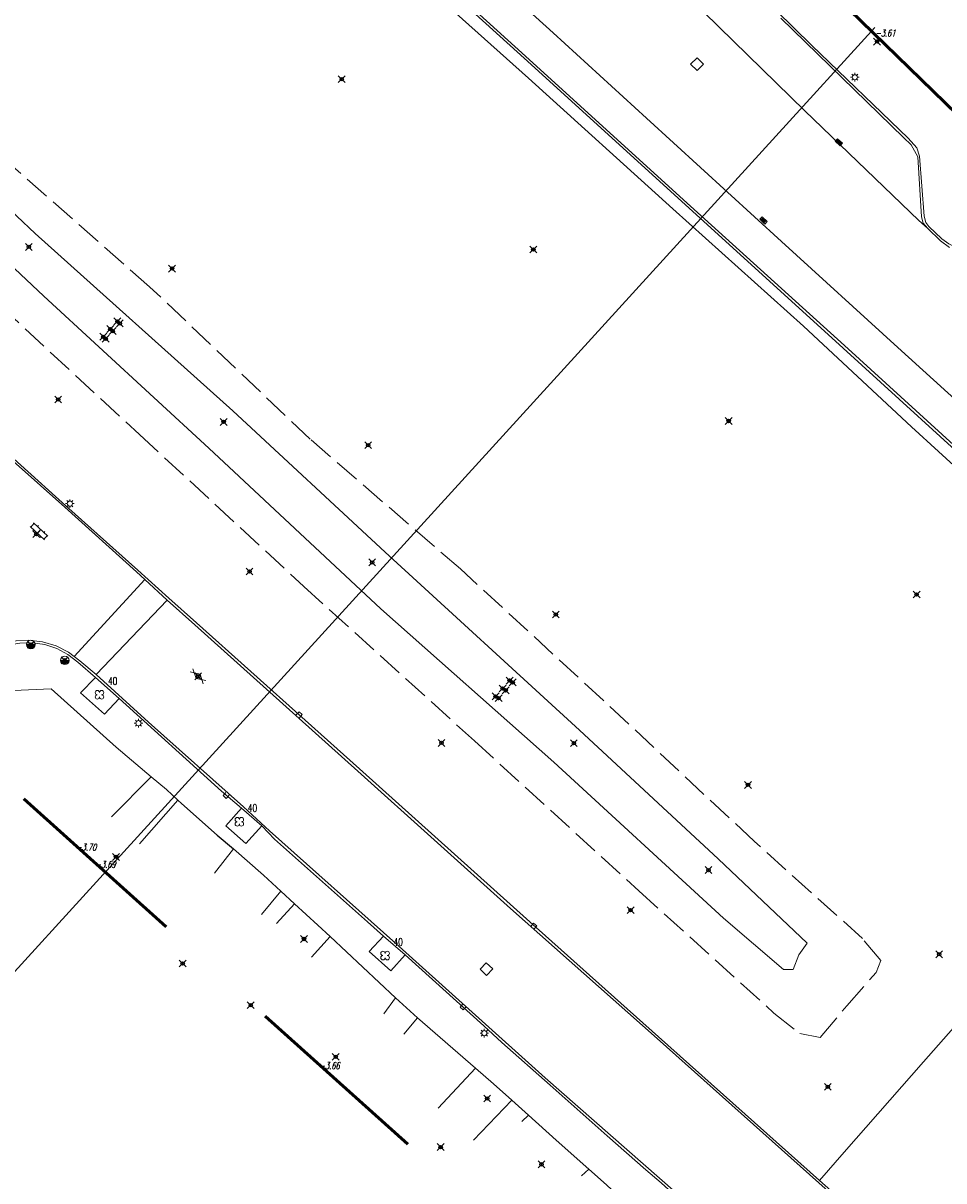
# Model space of a CAD drawing. Header units: metres. Extents: x 113132 to 113925, y 483082 to 483769.
# Tile 50 of 54: x 113591 to 113644, y 483327 to 483395. Entities that reach past the tile are written whole.
import ezdxf
from ezdxf.enums import TextEntityAlignment as Align

# ---------------------------------------------------------------- set-up
doc = ezdxf.new("R2010")
doc.units = ezdxf.units.M
doc.header["$PDMODE"] = 35
doc.header["$PDSIZE"] = 0.2
doc.linetypes.add('TALUDLIJN', pattern=[2, 1.5, -0.5])
doc.layers.add('$detailpunten', color=4, linetype='CONTINUOUS')
doc.layers.add('profiellijn_50m', color=6, linetype='CONTINUOUS')
for name, color, linetype, lineweight in [('ASFA_asfalt', 7, 'CONTINUOUS', 18), ('BOOM_boom', 7, 'CONTINUOUS', 18), ('DRPL_dorpelhoogte', 6, 'CONTINUOUS', 18), ('GHGB_gevel_hoofdgebouw', 1, 'CONTINUOUS', 50), ('KASF_kant_asfalt', 7, 'CONTINUOUS', 18), ('KKLI_kant_klinkers', 7, 'CONTINUOUS', 18), ('KLIN_klinkers', 7, 'CONTINUOUS', 18), ('KMUU_muur_kant', 1, 'CONTINUOUS', 25), ('KOLK_straatkolk', 7, 'CONTINUOUS', 18), ('KOVM_kant_overig_materiaal', 6, 'CONTINUOUS', 18), ('KSLT_kant_sloot', 4, 'CONTINUOUS', 18), ('KTEG_kant_tegels', 7, 'CONTINUOUS', 18), ('LNTP_lantaarnpaal', 7, 'CONTINUOUS', 18), ('RPUT_rioolput_inspectieput', 7, 'CONTINUOUS', 18), ('TALH_talud_hoog', 32, 'TALUDLIJN', 18), ('TKLK_trottoirkolk', 7, 'CONTINUOUS', 18), ('WAPU_Waterleidingput_afsluiter', 7, 'CONTINUOUS', 18)]:
    doc.layers.add(name, color=color, linetype=linetype, lineweight=lineweight)
doc.layers.add('Defpoints2', color=11, linetype='CONTINUOUS', lineweight=18, plot=False)
doc.styles.add('Romans', font='romans.shx', dxfattribs={"width": 0.7, "height": 2})
doc.styles.get("Standard").update_dxf_attribs({"font": 'romans.shx', "height": 0.9})

# ---------------------------------------------------------------- blocks, each defined once
blk = doc.blocks.new('mvpnt-flat-325')
at = {"layer": '$detailpunten', "linetype": 'Continuous'}
blk.add_point((0, 0), dxfattribs=at)
blk = doc.blocks.new('mvpnt-flat-326')
at = {"layer": '$detailpunten', "linetype": 'Continuous'}
blk.add_point((0, 0), dxfattribs=at)
blk = doc.blocks.new('mvpnt-flat-327')
at = {"layer": '$detailpunten', "linetype": 'Continuous'}
blk.add_point((0, 0), dxfattribs=at)
blk = doc.blocks.new('mvpnt-flat-328')
at = {"layer": '$detailpunten', "linetype": 'Continuous'}
blk.add_point((0, 0), dxfattribs=at)
blk = doc.blocks.new('mvpnt-flat-338')
at = {"layer": '$detailpunten', "linetype": 'Continuous'}
blk.add_point((0, 0), dxfattribs=at)
blk = doc.blocks.new('mvpnt-flat-339')
at = {"layer": '$detailpunten', "linetype": 'Continuous'}
blk.add_point((0, 0), dxfattribs=at)
blk = doc.blocks.new('mvpnt-flat-340')
at = {"layer": '$detailpunten', "linetype": 'Continuous'}
blk.add_point((0, 0), dxfattribs=at)
blk = doc.blocks.new('mvpnt-flat-341')
at = {"layer": '$detailpunten', "linetype": 'Continuous'}
blk.add_point((0, 0), dxfattribs=at)
blk = doc.blocks.new('mvpnt-flat-342')
at = {"layer": '$detailpunten', "linetype": 'Continuous'}
blk.add_point((0, 0), dxfattribs=at)
blk = doc.blocks.new('mvpnt-flat-355')
at = {"layer": '$detailpunten', "linetype": 'Continuous'}
blk.add_point((0, 0), dxfattribs=at)
blk = doc.blocks.new('mvpnt-flat-356')
at = {"layer": '$detailpunten', "linetype": 'Continuous'}
blk.add_point((0, 0), dxfattribs=at)
blk = doc.blocks.new('mvpnt-flat-357')
at = {"layer": '$detailpunten', "linetype": 'Continuous'}
blk.add_point((0, 0), dxfattribs=at)
blk = doc.blocks.new('mvpnt-flat-358')
at = {"layer": '$detailpunten', "linetype": 'Continuous'}
blk.add_point((0, 0), dxfattribs=at)
blk = doc.blocks.new('mvpnt-flat-359')
at = {"layer": '$detailpunten', "linetype": 'Continuous'}
blk.add_point((0, 0), dxfattribs=at)
blk = doc.blocks.new('mvpnt-flat-360')
at = {"layer": '$detailpunten', "linetype": 'Continuous'}
blk.add_point((0, 0), dxfattribs=at)
blk = doc.blocks.new('mvpnt-flat-362')
at = {"layer": '$detailpunten', "linetype": 'Continuous'}
blk.add_point((0, 0), dxfattribs=at)
blk = doc.blocks.new('mvpnt-flat-363')
at = {"layer": '$detailpunten', "linetype": 'Continuous'}
blk.add_point((0, 0), dxfattribs=at)
blk = doc.blocks.new('mvpnt-flat-364')
at = {"layer": '$detailpunten', "linetype": 'Continuous'}
blk.add_point((0, 0), dxfattribs=at)
blk = doc.blocks.new('mvpnt-flat-365')
at = {"layer": '$detailpunten', "linetype": 'Continuous'}
blk.add_point((0, 0), dxfattribs=at)
blk = doc.blocks.new('mvpnt-flat-366')
at = {"layer": '$detailpunten', "linetype": 'Continuous'}
blk.add_point((0, 0), dxfattribs=at)
blk = doc.blocks.new('mvpnt-flat-367')
at = {"layer": '$detailpunten', "linetype": 'Continuous'}
blk.add_point((0, 0), dxfattribs=at)
blk = doc.blocks.new('mvpnt-flat-368')
at = {"layer": '$detailpunten', "linetype": 'Continuous'}
blk.add_point((0, 0), dxfattribs=at)
blk = doc.blocks.new('mvpnt-flat-369')
at = {"layer": '$detailpunten', "linetype": 'Continuous'}
blk.add_point((0, 0), dxfattribs=at)
blk = doc.blocks.new('mvpnt-flat-393')
at = {"layer": '$detailpunten', "linetype": 'Continuous'}
blk.add_point((0, 0), dxfattribs=at)
blk = doc.blocks.new('mvpnt-flat-405')
at = {"layer": '$detailpunten', "linetype": 'Continuous'}
blk.add_point((0, 0), dxfattribs=at)
blk = doc.blocks.new('mvpnt-flat-406')
at = {"layer": '$detailpunten', "linetype": 'Continuous'}
blk.add_point((0, 0), dxfattribs=at)
blk = doc.blocks.new('mvpnt-flat-407')
at = {"layer": '$detailpunten', "linetype": 'Continuous'}
blk.add_point((0, 0), dxfattribs=at)
blk = doc.blocks.new('mvpnt-flat-408')
at = {"layer": '$detailpunten', "linetype": 'Continuous'}
blk.add_point((0, 0), dxfattribs=at)
blk = doc.blocks.new('mvpnt-flat-409')
at = {"layer": '$detailpunten', "linetype": 'Continuous'}
blk.add_point((0, 0), dxfattribs=at)
blk = doc.blocks.new('mvpnt-flat-410')
at = {"layer": '$detailpunten', "linetype": 'Continuous'}
blk.add_point((0, 0), dxfattribs=at)
blk = doc.blocks.new('mvpnt-flat-411')
at = {"layer": '$detailpunten', "linetype": 'Continuous'}
blk.add_point((0, 0), dxfattribs=at)
blk = doc.blocks.new('mvpnt-flat-412')
at = {"layer": '$detailpunten', "linetype": 'Continuous'}
blk.add_point((0, 0), dxfattribs=at)
blk = doc.blocks.new('mvpnt-flat-901')
at = {"layer": '$detailpunten', "linetype": 'Continuous'}
blk.add_point((0, 0), dxfattribs=at)
blk = doc.blocks.new('mvpnt-flat-902')
at = {"layer": '$detailpunten', "linetype": 'Continuous'}
blk.add_point((0, 0), dxfattribs=at)
blk = doc.blocks.new('mvpnt-flat-903')
at = {"layer": '$detailpunten', "linetype": 'Continuous'}
blk.add_point((0, 0), dxfattribs=at)
blk = doc.blocks.new('mvpnt-flat-904')
at = {"layer": '$detailpunten', "linetype": 'Continuous'}
blk.add_point((0, 0), dxfattribs=at)
blk = doc.blocks.new('mvpnt-flat-905')
at = {"layer": '$detailpunten', "linetype": 'Continuous'}
blk.add_point((0, 0), dxfattribs=at)
blk = doc.blocks.new('mvpnt-flat-906')
at = {"layer": '$detailpunten', "linetype": 'Continuous'}
blk.add_point((0, 0), dxfattribs=at)
blk = doc.blocks.new('mvpnt-flat-907')
at = {"layer": '$detailpunten', "linetype": 'Continuous'}
blk.add_point((0, 0), dxfattribs=at)
blk = doc.blocks.new('mvpnt-flat-908')
at = {"layer": '$detailpunten', "linetype": 'Continuous'}
blk.add_point((0, 0), dxfattribs=at)
blk = doc.blocks.new('mvpnt-flat-909')
at = {"layer": '$detailpunten', "linetype": 'Continuous'}
blk.add_point((0, 0), dxfattribs=at)
blk = doc.blocks.new('mvpnt-flat-910')
at = {"layer": '$detailpunten', "linetype": 'Continuous'}
blk.add_point((0, 0), dxfattribs=at)
blk = doc.blocks.new('mvpnt-flat-911')
at = {"layer": '$detailpunten', "linetype": 'Continuous'}
blk.add_point((0, 0), dxfattribs=at)
blk = doc.blocks.new('mvpnt-flat-912')
at = {"layer": '$detailpunten', "linetype": 'Continuous'}
blk.add_point((0, 0), dxfattribs=at)
blk = doc.blocks.new('BOOM-flat-274')
at = {"layer": 'BOOM_boom'}
for centre, start, end in [((-0.125, 0.125), 0, 270), ((-0.125, -0.125), 90, 0), ((0.125, 0.125), 270, 180), ((0.125, -0.125), 180, 90)]:
    blk.add_arc(centre, 0.125, start, end, dxfattribs=at)
at = {"layer": 'BOOM_boom', "style": 'Romans', "width": 0.7}
for tag, p in [('STAMDIAMETER', (0.5, 0.575)), ('KRUINDIAMETER', (0.5, -0.175)), ('SOORT', (0.5, -0.875))]:
    blk.add_attdef(tag, p, '', height=0.45, dxfattribs=at)
blk = doc.blocks.new('BOOM-flat-275')
at = {"layer": 'BOOM_boom'}
for centre, start, end in [((-0.125, 0.125), 0, 270), ((-0.125, -0.125), 90, 0), ((0.125, 0.125), 270, 180), ((0.125, -0.125), 180, 90)]:
    blk.add_arc(centre, 0.125, start, end, dxfattribs=at)
at = {"layer": 'BOOM_boom', "style": 'Romans', "width": 0.7}
for tag, p in [('STAMDIAMETER', (0.5, 0.575)), ('KRUINDIAMETER', (0.5, -0.175)), ('SOORT', (0.5, -0.875))]:
    blk.add_attdef(tag, p, '', height=0.45, dxfattribs=at)
blk = doc.blocks.new('LNTP-flat-78')
at = {"layer": 'LNTP_lantaarnpaal'}
for points in [[(-0.25, 0), (-0.15, 0)], [(-0.177, 0.177), (-0.106, 0.106)], [(0, 0.25), (0, 0.15)], [(0.177, 0.177), (0.106, 0.106)], [(0.25, 0), (0.15, 0)], [(-0.177, -0.177), (-0.106, -0.106)], [(0, -0.25), (0, -0.15)], [(0.177, -0.177), (0.106, -0.106)]]:
    blk.add_lwpolyline(points, dxfattribs=at)
blk.add_circle((0, 0), 0.15, dxfattribs=at)
blk = doc.blocks.new('TKLK-flat-58')
at = {"layer": 'TKLK_trottoirkolk'}
for points in [[(-0.093, 0.083), (-0.259, -0.102)], [(-0.259, -0.102), (-0.075, -0.269)], [(-0.075, -0.269), (0.093, -0.084)]]:
    blk.add_lwpolyline(points, dxfattribs=at)
blk = doc.blocks.new('KOLK-flat-69')
at = {"layer": 'KOLK_straatkolk'}
for p, q in [((-0.216, 0.059), (-0.083, 0.208)), ((0.083, -0.208), (-0.216, 0.059)), ((-0.145, 0.063), (0.079, -0.137)), ((-0.112, 0.1), (0.112, -0.1)), ((-0.083, 0.208), (0.216, -0.059)), ((-0.079, 0.137), (0.145, -0.063)), ((0.216, -0.059), (0.083, -0.208))]:
    blk.add_line(p, q, dxfattribs=at)
blk = doc.blocks.new('LNTP-flat-81')
at = {"layer": 'LNTP_lantaarnpaal'}
for points in [[(-0.25, 0), (-0.15, 0)], [(-0.177, 0.177), (-0.106, 0.106)], [(0, 0.25), (0, 0.15)], [(0.177, 0.177), (0.106, 0.106)], [(0.25, 0), (0.15, 0)], [(-0.177, -0.177), (-0.106, -0.106)], [(0, -0.25), (0, -0.15)], [(0.177, -0.177), (0.106, -0.106)]]:
    blk.add_lwpolyline(points, dxfattribs=at)
blk.add_circle((0, 0), 0.15, dxfattribs=at)
blk = doc.blocks.new('RPUT-flat-34')
at = {"layer": 'RPUT_rioolput_inspectieput'}
for p, q in [((0, 0.371), (-0.371, 0)), ((0.371, 0), (0, 0.371)), ((0, -0.371), (0.371, 0)), ((-0.371, 0), (0, -0.371))]:
    blk.add_line(p, q, dxfattribs=at)
blk = doc.blocks.new('KOLK-flat-76')
at = {"layer": 'KOLK_straatkolk'}
for p, q in [((-0.213, 0.067), (-0.074, 0.211)), ((0.074, -0.211), (-0.213, 0.067)), ((-0.142, 0.069), (0.073, -0.14)), ((-0.108, 0.104), (0.108, -0.104)), ((-0.074, 0.211), (0.213, -0.067)), ((-0.073, 0.14), (0.142, -0.069)), ((0.213, -0.067), (0.074, -0.211))]:
    blk.add_line(p, q, dxfattribs=at)
blk = doc.blocks.new('LNTP-flat-85')
at = {"layer": 'LNTP_lantaarnpaal'}
for points in [[(-0.25, 0), (-0.15, 0)], [(-0.177, 0.177), (-0.106, 0.106)], [(0, 0.25), (0, 0.15)], [(0.177, 0.177), (0.106, 0.106)], [(0.25, 0), (0.15, 0)], [(-0.177, -0.177), (-0.106, -0.106)], [(0, -0.25), (0, -0.15)], [(0.177, -0.177), (0.106, -0.106)]]:
    blk.add_lwpolyline(points, dxfattribs=at)
blk.add_circle((0, 0), 0.15, dxfattribs=at)
blk = doc.blocks.new('BOOM-flat-282')
at = {"layer": 'BOOM_boom'}
for centre, start, end in [((-0.125, 0.125), 0, 270), ((-0.125, -0.125), 90, 0), ((0.125, 0.125), 270, 180), ((0.125, -0.125), 180, 90)]:
    blk.add_arc(centre, 0.125, start, end, dxfattribs=at)
at = {"layer": 'BOOM_boom', "style": 'Romans', "width": 0.7}
for tag, p in [('STAMDIAMETER', (0.5, 0.575)), ('KRUINDIAMETER', (0.5, -0.175)), ('SOORT', (0.5, -0.875))]:
    blk.add_attdef(tag, p, '', height=0.45, dxfattribs=at)
blk = doc.blocks.new('TKLK-flat-63')
at = {"layer": 'TKLK_trottoirkolk'}
for points in [[(-0.092, 0.084), (-0.26, -0.101)], [(-0.26, -0.101), (-0.076, -0.269)], [(-0.076, -0.269), (0.092, -0.084)]]:
    blk.add_lwpolyline(points, dxfattribs=at)
blk = doc.blocks.new('WAPU-flat-14')
at = {"layer": 'WAPU_Waterleidingput_afsluiter'}
blk.add_lwpolyline([(-0.25, 0), (0.25, 0), (0.225, -0.05), (-0.225, -0.05), (-0.2, -0.1), (0.2, -0.1), (0.175, -0.15), (-0.175, -0.15), (-0.1, -0.2), (0.1, -0.2), (0, -0.25)], dxfattribs=at)
for start, end in [(90, 270), (270, 90)]:
    blk.add_arc((0, 0), 0.25, start, end, dxfattribs=at)
blk = doc.blocks.new('WAPU-flat-15')
at = {"layer": 'WAPU_Waterleidingput_afsluiter'}
blk.add_lwpolyline([(-0.25, 0), (0.25, 0), (0.225, -0.05), (-0.225, -0.05), (-0.2, -0.1), (0.2, -0.1), (0.175, -0.15), (-0.175, -0.15), (-0.1, -0.2), (0.1, -0.2), (0, -0.25)], dxfattribs=at)
for start, end in [(90, 270), (270, 90)]:
    blk.add_arc((0, 0), 0.25, start, end, dxfattribs=at)
blk = doc.blocks.new('ASFA-flat-2')
at = {"layer": 'ASFA_asfalt'}
for p, q in [((0.113, 0.136), (-0.466, 0.257)), ((-0.304, 0.438), (-0.12, -0.124)), ((0.113, 0.136), (0.296, -0.427)), ((0.458, -0.246), (-0.12, -0.124))]:
    blk.add_line(p, q, dxfattribs=at)
blk = doc.blocks.new('KLIN-flat-18')
at = {"layer": 'KLIN_klinkers'}
for p, q in [((0.473, -0.335), (-0.368, 0.449)), ((-0.332, 0.414), (-0.127, 0.634)), ((-0.209, 0.198), (-0.158, 0.253)), ((0.677, -0.116), (-0.164, 0.668)), ((0.052, 0.057), (0.257, 0.276)), ((0.065, 0.455), (0.116, 0.51)), ((0.448, 0.097), (0.5, 0.152)), ((0.211, -0.194), (0.262, -0.139)), ((0.436, -0.301), (0.641, -0.082))]:
    blk.add_line(p, q, dxfattribs=at)
blk = doc.blocks.new('RPUT-flat-38')
at = {"layer": 'RPUT_rioolput_inspectieput'}
for p, q in [((-0.006, 0.371), (-0.371, -0.006)), ((0.371, 0.006), (-0.006, 0.371)), ((0.006, -0.371), (0.371, 0.006)), ((-0.371, -0.006), (0.006, -0.371))]:
    blk.add_line(p, q, dxfattribs=at)
blk = doc.blocks.new('LNTP-flat-87')
at = {"layer": 'LNTP_lantaarnpaal'}
for points in [[(-0.25, 0), (-0.15, 0)], [(-0.177, 0.177), (-0.106, 0.106)], [(0, 0.25), (0, 0.15)], [(0.177, 0.177), (0.106, 0.106)], [(0.25, 0), (0.15, 0)], [(-0.177, -0.177), (-0.106, -0.106)], [(0, -0.25), (0, -0.15)], [(0.177, -0.177), (0.106, -0.106)]]:
    blk.add_lwpolyline(points, dxfattribs=at)
blk.add_circle((0, 0), 0.15, dxfattribs=at)
blk = doc.blocks.new('TKLK-flat-67')
at = {"layer": 'TKLK_trottoirkolk'}
for points in [[(0.077, 0.269), (-0.092, 0.084)], [(0.26, 0.1), (0.077, 0.269)], [(0.092, -0.084), (0.26, 0.1)]]:
    blk.add_lwpolyline(points, dxfattribs=at)
blk = doc.blocks.new('TKLK-flat-68')
at = {"layer": 'TKLK_trottoirkolk'}
for points in [[(0.073, 0.27), (-0.093, 0.083)], [(0.259, 0.104), (0.073, 0.27)], [(0.093, -0.083), (0.259, 0.104)]]:
    blk.add_lwpolyline(points, dxfattribs=at)

msp = doc.modelspace()

# ---------------------------------------------------------------- linework, layer by layer
at = {"layer": 'GHGB_gevel_hoofdgebouw'}
for points in [[(113651.943, 483414.447), (113636.155, 483398.309), (113676.714, 483358.831), (113683.779, 483366.126)], [(113590.849, 483349.542), (113599.155, 483342.071)], [(113604.924, 483336.859), (113613.241, 483329.407)]]:
    msp.add_lwpolyline(points, dxfattribs=at)
at = {"layer": 'KASF_kant_asfalt'}
for points in [[(113634.277, 483321.727, 0), (113636.3, 483323.977, 0), (113638.268, 483326.166, 0), (113627.768, 483335.561, 0), (113619.222, 483343.15, 0), (113610.318, 483351.157, 0), (113600.826, 483359.686, 0), (113599.218, 483361.126, 0)], [(113595.077, 483356.782, 0), (113598.131, 483354.01, 0), (113603.656, 483349.069, 0)], [(113605.169, 483347.664, 0), (113603.656, 483349.069, 0)], [(113631.029, 483324.562, 0), (113628.853, 483326.575, 0), (113621.24, 483333.261, 0), (113612.54, 483341.102, 0), (113605.169, 483347.664, 0)]]:
    msp.add_polyline3d(points, dxfattribs=at)
at = {"layer": 'KKLI_kant_klinkers'}
for points in [[(113643.001, 483383.253, 0), (113636.365, 483389.658, 0), (113631.379, 483394.523, 0), (113624.011, 483401.764, 0), (113617.898, 483407.661, 0), (113613.916, 483411.525, 0), (113612.607, 483412.764, 0)], [(113657.804, 483361.303, 0), (113653.837, 483364.921, 0), (113648.234, 483370.005, 0), (113641.787, 483375.859, 0), (113635.015, 483382.028, 0), (113627.135, 483389.228, 0), (113621.706, 483394.192, 0), (113612.858, 483402.215, 0), (113605.354, 483409.029, 0), (113604.465, 483409.85, 0), (113604.462, 483409.852, 0)], [(113611.845, 483400.342, 0), (113620.099, 483392.832, 0), (113629.302, 483384.469, 0), (113638.681, 483375.965, 0), (113647.652, 483367.785, 0), (113654.207, 483361.763, 0), (113654.336, 483361.675, 0), (113654.473, 483361.6, 0), (113654.63, 483361.535, 0), (113654.794, 483361.487, 0), (113657.804, 483361.303, 0), (113657.936, 483361.265, 0), (113658.065, 483361.216, 0), (113658.227, 483361.133, 0), (113658.378, 483361.031, 0), (113663.063, 483356.661, 0), (113666.249, 483353.652, 0), (113669.675, 483357.346, 0)], [(113634.968, 483395.049, 0), (113642.123, 483388.089, 0), (113642.553, 483387.67, 0), (113642.951, 483386.969, 0), (113643.16, 483383.472, 0), (113643.254, 483383.109, 0), (113643.509, 483382.818, 0), (113644.275, 483382.079, 0), (113644.798, 483381.69, 0)], [(113643.001, 483383.253, 0), (113643.509, 483382.818, 0)], [(113599.218, 483361.126, 0), (113597.903, 483362.33, 0), (113597.426, 483362.766, 0), (113593.251, 483366.534, 0), (113587.385, 483371.754, 0)], [(113595.077, 483356.782, 0), (113599.218, 483361.126, 0)], [(113570.88, 483338.511, 0), (113576.591, 483344.896, 0), (113582.564, 483351.537, 0), (113585.968, 483355.357, 0), (113587.546, 483357.07, 0), (113587.901, 483357.455, 0), (113588.447, 483357.951, 0), (113589.052, 483358.315, 0), (113589.719, 483358.583, 0), (113590.42, 483358.742, 0), (113591.138, 483358.786, 0), (113591.952, 483358.698, 0), (113592.736, 483358.463, 0), (113593.465, 483358.091, 0), (113593.794, 483357.839, 0), (113594.115, 483357.592, 0), (113595.077, 483356.782, 0)]]:
    msp.add_polyline3d(points, dxfattribs=at)
at = {"layer": 'KKLI_kant_klinkers', "linetype": 'Continuous'}
for points in [[(113593.794, 483357.839, 0), (113597.903, 483362.33, 0)], [(113598.281, 483350.822, 0), (113595.959, 483348.486, 0)], [(113597.606, 483346.904, 0), (113599.839, 483349.453, 0)], [(113603.07, 483346.621, 0), (113601.977, 483345.212, 0)], [(113604.699, 483342.788, 0), (113605.839, 483344.148, 0)], [(113606.637, 483343.413, 0), (113605.575, 483342.262, 0)], [(113607.617, 483340.296, 0), (113608.702, 483341.502, 0)], [(113612.523, 483337.938, 0), (113611.836, 483337.01, 0)], [(113612.993, 483335.809, 0), (113613.799, 483336.762, 0)], [(113617.169, 483333.838, 0), (113615.006, 483331.498, 0)], [(113617.067, 483329.638, 0), (113619.285, 483331.968, 0)], [(113620.266, 483331.086, 0), (113619.876, 483330.731, 0)], [(113623.348, 483327.55, 0), (113623.771, 483327.95, 0)]]:
    msp.add_polyline3d(points, dxfattribs=at)
at = {"layer": 'KMUU_muur_kant'}
for points in [[(113600.042, 483349.266, 0), (113602.124, 483347.42, 0)], [(113602.124, 483347.42, 0), (113603.07, 483346.621, 0)]]:
    msp.add_polyline3d(points, dxfattribs=at)
at = {"layer": 'KOVM_kant_overig_materiaal'}
for points in [[(113611.697, 483400.266, 0), (113620.005, 483392.73, 0), (113629.188, 483384.39, 0), (113638.597, 483375.806, 0), (113647.51, 483367.685, 0), (113654.11, 483361.663, 0), (113654.281, 483361.519, 0), (113654.482, 483361.419, 0), (113654.65, 483361.377, 0), (113654.823, 483361.368, 0), (113657.654, 483361.164, 0), (113657.817, 483361.141, 0), (113657.975, 483361.093, 0), (113658.127, 483361.02, 0), (113658.266, 483360.924, 0), (113660.184, 483359.145, 0), (113662.95, 483356.537, 0), (113666.126, 483353.561, 0)], [(113648.148, 483382.166, 0), (113647.7, 483381.776, 0), (113647.053, 483381.534, 0), (113646.369, 483381.446, 0), (113645.682, 483381.517, 0), (113645.203, 483381.667, 0), (113644.756, 483381.894, 0), (113644.353, 483382.193, 0), (113643.598, 483382.903, 0), (113643.418, 483383.136, 0), (113643.321, 483383.501, 0), (113643.056, 483387.01, 0), (113642.9, 483387.494, 0), (113642.391, 483388.049, 0), (113636.781, 483393.463, 0), (113629.549, 483400.581, 0)], [(113638.362, 483326.273, 0), (113637.222, 483327.285, 0), (113627.841, 483335.656, 0), (113620.334, 483342.359, 0), (113610.419, 483351.284, 0), (113600.928, 483359.79, 0), (113599.315, 483361.228, 0), (113597.496, 483362.86, 0), (113593.306, 483366.621, 0), (113588.041, 483371.354, 0)], [(113570.968, 483338.414, 0), (113575.013, 483342.904, 0), (113575.291, 483343.191, 0), (113576.569, 483344.633, 0), (113582.686, 483351.464, 0), (113584.917, 483353.953, 0), (113586.004, 483355.153, 0), (113587.407, 483356.651, 0), (113588.121, 483357.448, 0), (113588.667, 483357.893, 0), (113589.279, 483358.242, 0), (113589.94, 483358.487, 0), (113590.632, 483358.621, 0), (113591.363, 483358.638, 0), (113592.086, 483358.531, 0), (113592.78, 483358.303, 0), (113593.425, 483357.96, 0), (113594.004, 483357.513, 0), (113595.028, 483356.613, 0), (113596.417, 483355.39, 0), (113602.369, 483349.974, 0), (113603.548, 483348.989, 0)], [(113604.717, 483347.968, 0), (113603.548, 483348.989, 0)], [(113604.717, 483347.968, 0), (113605.473, 483347.185, 0), (113610.874, 483342.362, 0), (113611.815, 483341.534, 0), (113613.08, 483340.439, 0), (113617.664, 483336.295, 0), (113618.716, 483335.33, 0), (113621.535, 483332.837, 0), (113624.852, 483329.878, 0), (113627.105, 483327.91, 0), (113627.995, 483327.14, 0), (113629.799, 483325.491, 0), (113636.894, 483319.199, 0)]]:
    msp.add_polyline3d(points, dxfattribs=at)
at = {"layer": 'KSLT_kant_sloot'}
msp.add_polyline3d([(113581.832, 483388.452, 0), (113592.019, 483378.844, 0), (113601.638, 483369.99, 0), (113611.663, 483360.617, 0), (113621.739, 483351.675, 0), (113631.624, 483342.58, 0), (113635.132, 483339.589, 0), (113635.684, 483339.58, 0), (113636.017, 483340.444, 0), (113636.503, 483341.123, 0), (113631.313, 483346.044, 0), (113623.234, 483353.543, 0), (113611.91, 483363.911, 0), (113603.046, 483372.159, 0), (113591.511, 483382.491, 0), (113580.813, 483392.609, 0)], dxfattribs=at)
at = {"layer": 'KTEG_kant_tegels'}
for points in [[(113638.667, 483328.944, 0), (113643.281, 483334.202, 0), (113649.984, 483341.799, 0), (113656.582, 483349.278, 0), (113660.49, 483353.687, 0), (113661.054, 483354.393, 0), (113654.565, 483360.335, 0), (113647.308, 483366.921, 0), (113642.575, 483371.217, 0), (113636.296, 483377.096, 0), (113628.674, 483383.946, 0), (113620.262, 483391.551, 0), (113612.195, 483398.788, 0), (113605.695, 483404.551, 0), (113606.303, 483405.199, 0)], [(113595.028, 483356.613, 0), (113594.158, 483355.724, 0), (113595.56, 483354.474, 0), (113596.417, 483355.39, 0)], [(113572.825, 483337.457, 0), (113576.826, 483341.919, 0), (113580.836, 483346.394, 0), (113586.06, 483352.18, 0), (113589.355, 483355.812, 0), (113592.451, 483355.957, 0), (113596.229, 483352.556, 0), (113598.281, 483350.822, 0), (113599.166, 483350.074, 0), (113599.839, 483349.453, 0), (113600.042, 483349.266, 0)], [(113603.548, 483348.989, 0), (113602.628, 483347.972, 0)], [(113603.8, 483346.929, 0), (113602.628, 483347.972, 0)], [(113603.8, 483346.929, 0), (113604.717, 483347.968, 0)], [(113603.07, 483346.621, 0), (113604.815, 483345.093, 0), (113605.839, 483344.148, 0), (113606.637, 483343.413, 0), (113607.994, 483342.162, 0), (113608.702, 483341.502, 0), (113612.523, 483337.938, 0), (113613.799, 483336.762, 0), (113617.169, 483333.838, 0), (113618.216, 483332.929, 0), (113619.285, 483331.968, 0), (113620.266, 483331.086, 0), (113621.883, 483329.631, 0), (113623.771, 483327.95, 0), (113624.803, 483327.031, 0), (113627.691, 483324.32, 0), (113631.641, 483320.872, 0)], [(113611.815, 483341.534, 0), (113610.985, 483340.643, 0), (113612.251, 483339.515, 0), (113613.08, 483340.439, 0)], [(113638.667, 483328.944, 0), (113637.222, 483327.285, 0)]]:
    msp.add_polyline3d(points, dxfattribs=at)
at = {"layer": 'profiellijn_50m'}
msp.add_line((113640.438, 483394.505), (113585.748, 483334.452), dxfattribs=at)
at = {"layer": 'TALH_talud_hoog'}
msp.add_polyline3d([(113587.989, 483379.657, 0), (113597.59, 483370.785, 0), (113607.178, 483361.921, 0), (113617.114, 483352.911, 0), (113626.696, 483344.173, 0), (113634.569, 483337.038, 0), (113636.068, 483335.85, 0), (113637.268, 483335.621, 0), (113638.814, 483337.477, 0), (113640.53, 483339.414, 0), (113640.796, 483340.116, 0), (113639.728, 483341.392, 0), (113633.413, 483347.066, 0), (113624.635, 483355.269, 0), (113616.301, 483362.938, 0), (113607.542, 483370.512, 0), (113598.19, 483379.397, 0), (113588.441, 483387.977, 0)], dxfattribs=at)

# ---------------------------------------------------------------- block references
at = {"layer": 'Defpoints2'}
for name, p in [('mvpnt-flat-393', (113640.576, 483393.688)), ('RPUT-flat-34', (113630.084, 483392.377)), ('mvpnt-flat-369', (113609.383, 483391.496)), ('LNTP-flat-81', (113639.28, 483391.608)), ('KOLK-flat-69', (113638.349, 483387.816)), ('KOLK-flat-76', (113633.953, 483383.258)), ('mvpnt-flat-342', (113591.151, 483381.717)), ('mvpnt-flat-366', (113620.548, 483381.57)), ('mvpnt-flat-368', (113599.497, 483380.452)), ('mvpnt-flat-901', (113596.312, 483377.374)), ('mvpnt-flat-902', (113596.451, 483377.258)), ('mvpnt-flat-905', (113595.487, 483376.479)), ('mvpnt-flat-903', (113595.899, 483376.926)), ('mvpnt-flat-904', (113596.039, 483376.81)), ('mvpnt-flat-906', (113595.627, 483376.363)), ('mvpnt-flat-355', (113592.858, 483372.82)), ('mvpnt-flat-341', (113602.502, 483371.513)), ('mvpnt-flat-365', (113631.926, 483371.567)), ('mvpnt-flat-367', (113610.92, 483370.158)), ('LNTP-flat-87', (113593.542, 483366.748)), ('KLIN-flat-18', (113591.589, 483364.969)), ('mvpnt-flat-325', (113591.589, 483364.969)), ('mvpnt-flat-340', (113611.157, 483363.323)), ('mvpnt-flat-356', (113604.011, 483362.79)), ('mvpnt-flat-362', (113642.88, 483361.453)), ('mvpnt-flat-364', (113621.859, 483360.282)), ('WAPU-flat-14', (113591.269, 483358.53)), ('mvpnt-flat-328', (113591.269, 483358.53)), ('WAPU-flat-15', (113593.241, 483357.61)), ('mvpnt-flat-327', (113593.241, 483357.61)), ('ASFA-flat-2', (113601.015, 483356.678)), ('mvpnt-flat-326', (113601.015, 483356.678)), ('mvpnt-flat-907', (113619.165, 483356.432)), ('mvpnt-flat-908', (113619.341, 483356.325)), ('mvpnt-flat-911', (113618.347, 483355.51)), ('mvpnt-flat-909', (113618.756, 483355.971)), ('mvpnt-flat-910', (113618.932, 483355.864)), ('mvpnt-flat-912', (113618.522, 483355.403)), ('TKLK-flat-67', (113606.82, 483354.349)), ('LNTP-flat-85', (113597.538, 483353.946)), ('mvpnt-flat-357', (113615.193, 483352.795)), ('mvpnt-flat-339', (113622.91, 483352.784)), ('mvpnt-flat-363', (113633.053, 483350.348)), ('TKLK-flat-63', (113602.726, 483349.828)), ('mvpnt-flat-412', (113596.231, 483346.15)), ('mvpnt-flat-338', (113630.753, 483345.384)), ('mvpnt-flat-358', (113626.215, 483343.042)), ('TKLK-flat-68', (113620.49, 483342.019)), ('mvpnt-flat-409', (113607.182, 483341.365)), ('mvpnt-flat-411', (113600.113, 483339.936)), ('mvpnt-flat-360', (113644.195, 483340.475)), ('RPUT-flat-38', (113617.813, 483339.611)), ('mvpnt-flat-410', (113604.081, 483337.508)), ('TKLK-flat-58', (113616.533, 483337.495)), ('LNTP-flat-78', (113617.691, 483335.874)), ('mvpnt-flat-408', (113609.033, 483334.492)), ('mvpnt-flat-359', (113637.707, 483332.747)), ('mvpnt-flat-406', (113617.858, 483332.065)), ('mvpnt-flat-407', (113615.146, 483329.231)), ('mvpnt-flat-405', (113621.022, 483328.224))]:
    msp.add_blockref(name, p, dxfattribs=at)
for name, p in [('BOOM-flat-274', (113595.265, 483355.606)), ('BOOM-flat-282', (113603.416, 483348.2)), ('BOOM-flat-275', (113611.907, 483340.396))]:
    msp.add_blockref(name, p, dxfattribs=at).add_auto_attribs({'STAMDIAMETER': '40'})

# ---------------------------------------------------------------- texts
at = {"layer": 'DRPL_dorpelhoogte', "oblique": 15, "width": 0.7125}
for s, p in [('-3.61', (113641.059, 483393.983)), ('-3.70', (113594.495, 483346.521)), ('-3.69', (113595.623, 483345.509)), ('-3.66', (113608.673, 483333.776))]:
    msp.add_text(s, height=0.4, dxfattribs=at).set_placement(p, align=Align.CENTER)

doc.saveas('drawing.dxf')
